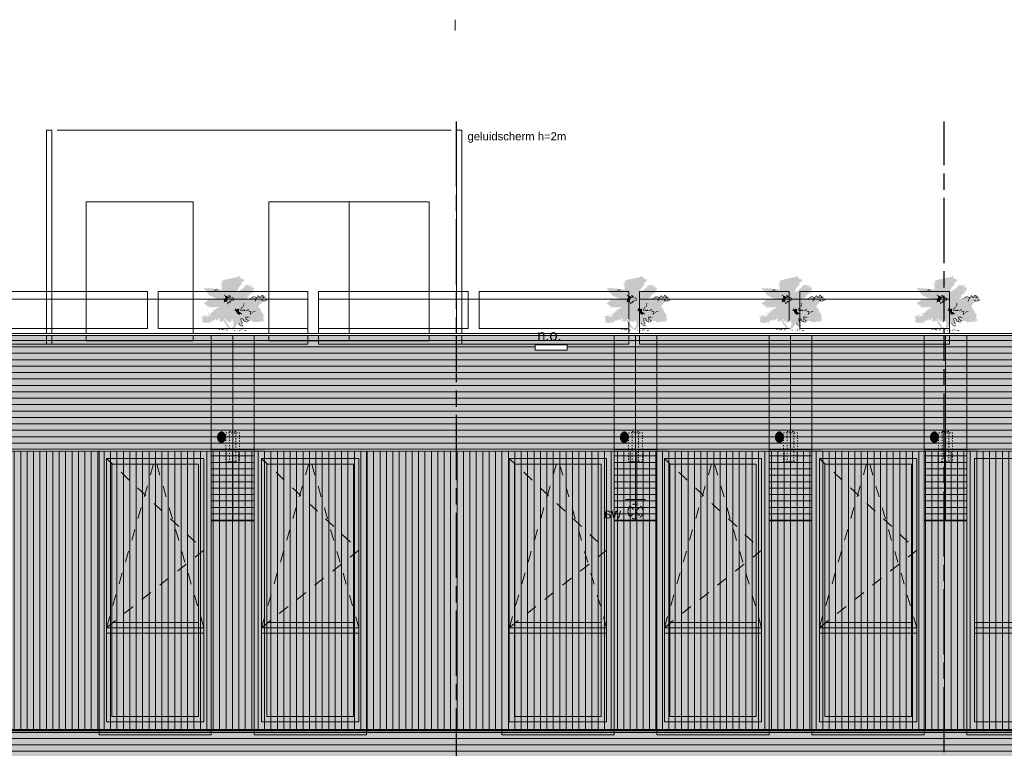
# Model space of a CAD drawing. Header units: millimetres. Extents: x -39200 to 51213, y -35420 to 51000.
# Tile 6 of 178: x 950 to 10158, y -22772 to -15962. Entities that reach past the tile are written whole.
import ezdxf

# ---------------------------------------------------------------- set-up
doc = ezdxf.new("R2010")
doc.units = ezdxf.units.MM
doc.header["$LTSCALE"] = 100
for name, pattern in [('[LS] ISO-08 Long Dashed Short Dashed', [9.144, 6.096, -0.762, 1.524, -0.762]), ('[LS] Type-1', [2.12, 1.06, -1.06]), ('[LS] Type-2', [3.52999, 2.469998, -1.059993]), ('HIDDEN2', [0.25, 0.1, -0.15]), ('Line Type-32', [0.777014, 0.448028, -0.328986])]:
    doc.linetypes.add(name, pattern=pattern)
doc.layers.get('0').update_dxf_attribs({"lineweight": 5})
for name, color, linetype, lineweight in [('- 70.1_installatie_verlichtingspunt', 7, 'Continuous', 5), ('5', 7, 'Continuous', 18), ('Geen', 7, 'Continuous', 9), ('none', 7, 'Continuous', 13), ('None-1', 7, 'Continuous', 9)]:
    doc.layers.add(name, color=color, linetype=linetype, lineweight=lineweight)
doc.styles.add('Arial', font='Arial.ttf')
doc.styles.add('Century Gothic', font='Century-Gothic_9791.ttf')
pattern_1 = [(0, (0, 0), (4e-15, -60), [])]

# ---------------------------------------------------------------- blocks, each defined once
blk = doc.blocks.new('Groep-188')
at = {"layer": 'Geen', "color": 5, "linetype": '[LS] ISO-08 Long Dashed Short Dashed', "lineweight": 25, "true_color": 0x0000ff, "transparency": 33554687}
for p, q in [((5031.9, -16912.3), (5031.9, -29209.7)), ((9596.5, -29209.7), (9596.5, -16912.3))]:
    blk.add_line(p, q, dxfattribs=at)
blk = doc.blocks.new('Groep-189')
at = {"linetype": 'Continuous', "lineweight": 5, "transparency": 33554687}
blk.add_line((1301.2, -16994.9), (4985.6, -16994.9), dxfattribs=at)
at = {"linetype": 'Continuous', "lineweight": 5, "transparency": 33554687, "flags": 128}
for points in [[(1201.2, -16994.9), (1251.2, -16994.9), (1251.2, -18994.9), (1201.2, -18994.9)], [(5035.6, -16994.9), (5085.6, -16994.9), (5085.6, -18994.9), (5035.6, -18994.9)]]:
    blk.add_lwpolyline(points, close=True, dxfattribs=at)
at = {"color": 255, "linetype": 'Continuous', "lineweight": 9, "transparency": 33554687}
blk.add_wipeout([(5138.1, -17114.9), (7150, -17114.9), (7150, -16994.3), (5138.1, -16994.3)], dxfattribs=at).dxf.layer = 'Geen'
at = {"layer": 'Geen', "color": 7, "transparency": 33554687, "insert": (5138.1, -17014), "char_height": 75.516, "width": 2011.97, "attachment_point": 1, "line_spacing_factor": 0.962448, "style": 'Arial'}
blk.add_mtext('geluidscherm h=2m', dxfattribs=at)
blk = doc.blocks.new('Groep-190')
at = {"color": 251, "lineweight": 5, "true_color": 0x555555, "transparency": 33554687, "flags": 128}
for points in [[(3280, -17664.9), (4030, -17664.9), (4030, -18964.9), (3280, -18964.9)], [(4030, -17664.9), (4780, -17664.9), (4780, -18964.9), (4030, -18964.9)]]:
    blk.add_lwpolyline(points, close=True, dxfattribs=at)
blk = doc.blocks.new('Groep-191')
at = {"color": 251, "lineweight": 5, "true_color": 0x555555, "transparency": 33554687, "flags": 128}
blk.add_lwpolyline([(1571.5, -17664.9), (2571.5, -17664.9), (2571.5, -18964.9), (1571.5, -18964.9)], close=True, dxfattribs=at)
at = {"layer": 'none', "color": 7, "transparency": 33554687}
blk.add_blockref('Groep-190', (0, 0), dxfattribs=at)
blk = doc.blocks.new('pv systeem aanz')
at = {"layer": '5', "color": 8, "lineweight": 5, "true_color": 0x777777, "transparency": 33554687, "flags": 128}
for points in [[(-1444.7, 473.6), (-45, 473.6), (-45, 126), (-1444.7, 126)], [(55, 473.6), (1454.7, 473.6), (1454.7, 126), (55, 126)]]:
    blk.add_lwpolyline(points, close=True, dxfattribs=at)
at = {"layer": '5', "color": 252, "lineweight": 5, "true_color": 0x888888, "transparency": 33554687, "flags": 128}
blk.add_lwpolyline([(-1444.7, 400.3), (1454.7, 400.3), (1454.7, -19.2), (-1444.7, -19.2)], close=True, dxfattribs=at)
blk = doc.blocks.new('Groep-192')
at = {"layer": '5', "color": 7, "transparency": 33554687}
for p in [(2191.3, -18975.7), (5190.7, -18975.7), (8190.1, -18975.7)]:
    blk.add_blockref('pv systeem aanz', p, dxfattribs=at)
blk = doc.blocks.new('Groep-195')
at = {"layer": 'Geen', "color": 5, "linetype": '[LS] Type-2', "lineweight": 5, "true_color": 0x0000ff, "transparency": 33554687}
blk.add_line((-12570, -18894.9), (13130, -18894.9), dxfattribs=at)
blk = doc.blocks.new('raam aanz 1')
at = {"layer": '5', "linetype": 'Continuous', "lineweight": 0, "true_color": 0x403d35, "transparency": 33554585}
for points in [[(525, 1380), (-525, 1380), (-525, 1160), (455, 1160), (455, 1230), (525, 1230)], [(-305, -1150), (-305, 1160), (-525, 1160), (-525, -1220), (-385, -1220), (-385, -1150)], [(-305, -345), (405, -345), (405, -333.3), (455, -333.3), (455, -320), (-305, -320)]]:
    blk.add_hatch(color=250, dxfattribs=at).paths.add_polyline_path(points)
at = {"layer": '5', "linetype": 'Continuous', "lineweight": 0, "true_color": 0x7f7b66, "transparency": 33554687}
blk.add_hatch(color=8, dxfattribs=at).paths.add_polyline_path([(-525, -1220), (525, -1220), (525, -1270), (-525, -1270)])
at = {"layer": 'Geen', "linetype": 'Continuous', "lineweight": 0, "true_color": 0x4c4a3d, "transparency": 33554687}
blk.add_hatch(color=59, dxfattribs=at).paths.add_polyline_path([(-525, 1380), (525, 1380), (525, -1220), (-525, -1220)])
at = {"layer": 'Geen', "linetype": 'Continuous', "lineweight": 0, "true_color": 0x9faa9f, "transparency": 33554687}
blk.add_hatch(color=253, dxfattribs=at).paths.add_polyline_path([(-405, 1260), (405, 1260), (405, -1100), (-405, -1100)])
at = {"layer": 'Geen', "linetype": 'Continuous', "lineweight": 0, "true_color": 0x726e5b, "transparency": 33554687}
for points in [[(455, -320), (-455, -320), (-455, -270), (455, -270)], [(405, -270), (-405, -270), (-405, -220), (405, -220)]]:
    blk.add_hatch(color=251, dxfattribs=at).paths.add_polyline_path(points)
at = {"color": 59, "linetype": '[LS] Type-1', "lineweight": 5, "true_color": 0x4c4a3d, "transparency": 33554687, "flags": 128}
for points in [[(-455, -270), (0, 1310), (455, -270)], [(455, -270), (-455, 455), (455, 1310)]]:
    blk.add_lwpolyline(points, dxfattribs=at)
at = {"layer": '5', "color": 250, "lineweight": 5, "true_color": 0x191917, "transparency": 33554687, "flags": 128}
blk.add_lwpolyline([(-525, -1220), (525, -1220), (525, -1270), (-525, -1270)], close=True, dxfattribs=at)
at = {"layer": 'Geen', "color": 7, "linetype": 'Continuous', "lineweight": 9, "transparency": 33554687, "flags": 128}
for points in [[(-525, 1380), (525, 1380), (525, -1220), (-525, -1220)], [(455, -320), (-455, -320), (-455, -270), (455, -270)], [(405, -270), (-405, -270), (-405, -220), (405, -220)]]:
    blk.add_lwpolyline(points, close=True, dxfattribs=at)
at = {"layer": 'Geen', "color": 250, "linetype": 'Continuous', "lineweight": 9, "true_color": 0x191917, "transparency": 33554687, "flags": 128}
blk.add_lwpolyline([(-455, 1310), (455, 1310), (455, -1150), (-455, -1150)], close=True, dxfattribs=at)
at = {"layer": 'Geen', "color": 59, "linetype": 'Continuous', "lineweight": 9, "true_color": 0x56483a, "transparency": 33554687, "flags": 128}
blk.add_lwpolyline([(-405, 1260), (405, 1260), (405, -1100), (-405, -1100)], close=True, dxfattribs=at)
blk = doc.blocks.new('Groep-197')
at = {"layer": 'Geen', "linetype": 'Continuous', "lineweight": 0, "true_color": 0x726e5b, "transparency": 33554687}
for points in [[(9878.9, -21594.9), (11540.2, -21594.9), (11540.2, -21644.9), (9878.9, -21644.9)], [(9878.9, -21644.9), (11560.2, -21644.9), (11560.2, -21694.9), (9878.9, -21694.9)]]:
    blk.add_hatch(color=251, dxfattribs=at).paths.add_polyline_path(points)
at = {"layer": 'Geen', "color": 7, "linetype": 'Continuous', "lineweight": 9, "transparency": 33554687, "flags": 128}
for points in [[(9878.9, -21594.9), (11540.2, -21594.9), (11540.2, -21644.9), (9878.9, -21644.9)], [(9878.9, -21644.9), (11560.2, -21644.9), (11560.2, -21694.9), (9878.9, -21694.9)]]:
    blk.add_lwpolyline(points, close=True, dxfattribs=at)
blk = doc.blocks.new('Groep-198')
at = {"linetype": 'Continuous', "lineweight": 0, "true_color": 0x403d35, "transparency": 33554585}
blk.add_hatch(color=250, dxfattribs=at).paths.add_polyline_path([(10028.9, -22524.9), (10028.9, -21694.9), (9969.4, -21694.9), (9969.4, -21644.9), (10028.9, -21644.9), (10028.9, -19994.9), (9808.9, -19994.9), (9808.9, -22594.9), (9948.9, -22594.9), (9948.9, -22524.9)])
at = {"layer": '5', "linetype": 'Continuous', "lineweight": 0, "true_color": 0x403d35, "transparency": 33554585}
for points in [[(11540.2, -19994.9), (10028.9, -19994.9), (10028.9, -20214.9), (11540.2, -20214.9), (11540.2, -20144.9), (11540.2, -20144.9)], [(11540.2, -21694.9), (10028.9, -21694.9), (10028.9, -21719.9), (11540.2, -21719.9), (11540.2, -21712), (11540.2, -21712)]]:
    blk.add_hatch(color=250, dxfattribs=at).paths.add_polyline_path(points)
at = {"layer": '5', "linetype": 'Continuous', "lineweight": 0, "true_color": 0x7f7b66, "transparency": 33554687}
blk.add_hatch(color=8, dxfattribs=at).paths.add_polyline_path([(11560.2, -22594.9), (9808.9, -22594.9), (9808.9, -22644.9), (11560.2, -22644.9)])
at = {"layer": 'Geen', "linetype": 'Continuous', "lineweight": 0, "true_color": 0x4c4a3d, "transparency": 33554687}
blk.add_hatch(color=59, dxfattribs=at).paths.add_polyline_path([(9808.9, -19994.9), (11540.2, -19994.9), (11540.2, -22594.9), (9808.9, -22594.9)])
at = {"layer": 'Geen', "linetype": 'Continuous', "lineweight": 5, "transparency": 33554687}
h = blk.add_hatch(color=256, dxfattribs=at)
h.set_gradient(color1=(158, 170, 158))
h.paths.add_polyline_path([(9878.9, -20064.9), (11515.2, -20064.9), (11515.2, -22524.9), (9878.9, -22524.9)])
at = {"layer": '5', "color": 59, "lineweight": 5, "true_color": 0x4c4a3d, "transparency": 33554687, "flags": 128}
blk.add_lwpolyline([(11560.2, -22594.9), (9808.9, -22594.9), (9808.9, -22644.9), (11560.2, -22644.9)], close=True, dxfattribs=at)
at = {"layer": 'Geen', "color": 7, "linetype": 'Continuous', "lineweight": 9, "transparency": 33554687, "flags": 128}
blk.add_lwpolyline([(9808.9, -19994.9), (11540.2, -19994.9), (11540.2, -22594.9), (9808.9, -22594.9)], close=True, dxfattribs=at)
at = {"layer": 'Geen', "color": 59, "linetype": 'Continuous', "lineweight": 9, "true_color": 0x56483a, "transparency": 33554687, "flags": 128}
blk.add_lwpolyline([(9878.9, -20064.9), (11515.2, -20064.9), (11515.2, -22524.9), (9878.9, -22524.9)], close=True, dxfattribs=at)
at = {"layer": '5', "color": 7, "transparency": 33554687}
blk.add_blockref('Groep-197', (0, 0), dxfattribs=at)
blk = doc.blocks.new('Groep-67')
at = {"layer": 'Geen', "linetype": 'Continuous', "lineweight": 0, "transparency": 33554687}
for points in [[(-33, 1902), (-43, 1926), (-53, 1926), (0, 2011), (-22, 2032), (-64, 2032), (-96, 2014), (-144, 2042), (-43, 2074), (-43, 2095), (-85, 2116), (-91, 2141), (-96, 2182), (-136, 2180), (-233, 2201), (-233, 2190), (-276, 2201), (-276, 2222), (-249, 2240), (-254, 2276), (-297, 2265), (-297, 2286), (-360, 2307), (-360, 2187), (-350, 2139), (-413, 2138), (-444, 2106), (-466, 2138), (-455, 2159), (-487, 2159), (-557, 2141), (-529, 2116), (-519, 2060), (-472, 2052), (-424, 2053), (-424, 2018), (-382, 1968), (-406, 1968), (-450, 1947), (-424, 1905), (-367, 1902), (-360, 1847), (-318, 1841), (-318, 1820), (-269, 1840), (-294, 1786), (-221, 1693), (-254, 1672), (-254, 1636), (-219, 1630), (-189, 1601), (-191, 1566), (-174, 1555), (-191, 1545), (-227, 1545), (-264, 1609), (-297, 1603), (-297, 1566), (-316, 1533), (-351, 1550), (-360, 1578), (-381, 1615), (-345, 1608), (-403, 1672), (-403, 1727), (-424, 1757), (-477, 1757), (-487, 1688), (-498, 1693), (-529, 1672), (-562, 1676), (-572, 1714), (-543, 1736), (-570, 1766), (-582, 1788), (-516, 1819), (-536, 1868), (-585, 1911), (-635, 1905), (-635, 1926), (-711, 1915), (-740, 1851), (-762, 1889), (-762, 1926), (-835, 1926), (-850, 1895), (-857, 1854), (-841, 1789), (-826, 1748), (-808, 1720), (-856, 1747), (-882, 1798), (-908, 1832), (-939, 1800), (-967, 1766), (-953, 1729), (-957, 1682), (-920, 1668), (-932, 1630), (-845, 1538), (-826, 1577), (-805, 1524), (-762, 1513), (-723, 1491), (-682, 1499), (-679, 1471), (-709, 1444), (-720, 1460), (-720, 1422), (-678, 1376), (-635, 1397), (-635, 1357), (-657, 1333), (-693, 1354), (-711, 1354), (-720, 1255), (-741, 1291), (-738, 1225), (-722, 1198), (-676, 1206), (-692, 1331), (-667, 1323), (-657, 1312), (-614, 1312), (-605, 1372), (-559, 1391), (-580, 1413), (-688, 1418), (-679, 1454), (-615, 1486), (-646, 1503), (-680, 1503), (-680, 1539), (-756, 1531), (-789, 1551), (-811, 1579), (-770, 1593), (-783, 1611), (-845, 1608), (-854, 1586), (-881, 1608), (-914, 1639), (-900, 1652), (-889, 1679), (-921, 1690), (-939, 1737), (-910, 1757), (-916, 1783), (-880, 1742), (-896, 1712), (-855, 1725), (-849, 1725), (-806, 1697), (-770, 1693), (-791, 1732), (-818, 1782), (-815, 1797), (-826, 1845), (-826, 1884), (-784, 1884), (-766, 1843), (-693, 1837), (-709, 1883), (-678, 1905), (-619, 1877), (-573, 1879), (-551, 1862), (-572, 1820), (-662, 1807), (-635, 1749), (-607, 1773), (-582, 1746), (-614, 1703), (-572, 1693), (-579, 1649), (-502, 1644), (-496, 1673), (-456, 1672), (-458, 1715), (-434, 1704), (-416, 1660), (-417, 1650), (-491, 1614), (-422, 1601), (-395, 1630), (-422, 1578), (-399, 1561), (-378, 1499), (-339, 1524), (-338, 1503), (-290, 1531), (-286, 1566), (-260, 1540), (-213, 1514), (-170, 1534), (-113, 1591), (-148, 1579), (-180, 1619), (-150, 1650), (-240, 1661), (-213, 1680), (-176, 1704), (-227, 1735), (-260, 1779), (-233, 1841), (-277, 1878), (-318, 1841), (-339, 1884), (-314, 1896), (-371, 1926), (-359, 1934), (-425, 1936), (-392, 1947), (-246, 1975), (-331, 1989), (-392, 2005), (-407, 2080), (-440, 2080), (-474, 2074), (-495, 2118), (-445, 2095), (-408, 2110), (-361, 2083), (-372, 2119), (-330, 2116), (-309, 2136), (-339, 2195), (-321, 2273), (-297, 2243), (-276, 2243), (-286, 2211), (-275, 2169), (-298, 2103), (-222, 2124), (-246, 2173), (-212, 2180), (-149, 2118), (-149, 2159), (-117, 2148), (-127, 2095), (-96, 2085), (-120, 2074), (-227, 2056), (-170, 2053), (-168, 1977), (-133, 2001), (-75, 1991), (-43, 2011), (-32, 2000), (-95, 1935), (-82, 1894)], [(550, 1672), (509, 1671), (489, 1705), (449, 1696), (402, 1714), (402, 1693), (381, 1693), (381, 1712), (359, 1707), (338, 1608), (297, 1615), (327, 1666), (338, 1705), (381, 1740), (351, 1757), (392, 1779), (321, 1794), (317, 1841), (307, 1841), (359, 1862), (370, 1894), (359, 1905), (322, 1899), (309, 1929), (359, 1947), (430, 1929), (450, 1947), (402, 1989), (393, 2037), (412, 2032), (412, 2053), (402, 2053), (402, 2074), (358, 2086), (359, 2106), (296, 2065), (296, 2034), (275, 1989), (258, 2000), (275, 2021), (250, 2077), (233, 2095), (233, 2148), (190, 2116), (160, 2116), (131, 2159), (112, 2165), (123, 2141), (92, 2093), (127, 2074), (105, 2053), (84, 2053), (127, 2011), (107, 1952), (84, 1947), (84, 1906), (148, 1905), (153, 1770), (63, 1778), (63, 1799), (26, 1790), (21, 1767), (0, 1778), (0, 1799), (-21, 1812), (-22, 1841), (-43, 1852), (-43, 1884), (-26, 1884), (-22, 1866), (0, 1862), (0, 1831), (22, 1815), (42, 1862), (79, 1806), (127, 1799), (127, 1857), (96, 1856), (55, 1936), (63, 1955), (78, 1956), (105, 2000), (76, 2023), (56, 2059), (63, 2110), (105, 2138), (84, 2201), (136, 2184), (156, 2160), (173, 2141), (202, 2158), (204, 2182), (252, 2169), (254, 2116), (275, 2095), (307, 2099), (317, 2140), (391, 2138), (384, 2099), (418, 2095), (423, 2063), (448, 2061), (423, 2011), (475, 1935), (465, 1894), (421, 1910), (349, 1926), (381, 1905), (381, 1873), (334, 1832), (349, 1803), (402, 1799), (423, 1778), (402, 1757), (409, 1723), (460, 1725), (508, 1704)], [(1148, 1156), (1148, 1178), (1018, 1261), (1016, 1306), (995, 1270), (984, 1289), (935, 1285), (931, 1312), (910, 1312), (910, 1291), (892, 1330), (868, 1333), (804, 1292), (725, 1361), (709, 1348), (682, 1303), (622, 1333), (635, 1361), (656, 1397), (691, 1376), (719, 1376), (735, 1438), (751, 1439), (762, 1418), (817, 1418), (848, 1428), (830, 1476), (843, 1498), (870, 1503), (898, 1460), (921, 1460), (964, 1481), (973, 1622), (1058, 1630), (1082, 1656), (1083, 1717), (1128, 1736), (1185, 1778), (1164, 1799), (1045, 1767), (1037, 1778), (1016, 1778), (943, 1800), (910, 1778), (910, 1735), (892, 1717), (889, 1757), (868, 1799), (726, 1759), (739, 1738), (863, 1778), (868, 1693), (889, 1693), (904, 1672), (928, 1682), (931, 1778), (960, 1771), (973, 1757), (1007, 1757), (1016, 1725), (1037, 1735), (1058, 1757), (1112, 1757), (1081, 1730), (1058, 1714), (1058, 1672), (1037, 1651), (1003, 1645), (928, 1634), (931, 1614), (952, 1608), (952, 1566), (931, 1545), (942, 1508), (931, 1481), (910, 1481), (901, 1499), (852, 1522), (822, 1503), (820, 1446), (801, 1439), (743, 1464), (684, 1460), (698, 1397), (645, 1418), (635, 1418), (635, 1397), (614, 1376), (555, 1398), (519, 1377), (486, 1312), (483, 1272), (536, 1270), (539, 1250), (550, 1270), (571, 1270), (544, 1291), (571, 1323), (635, 1312), (624, 1295), (667, 1291), (697, 1260), (698, 1291), (719, 1333), (730, 1323), (810, 1272), (869, 1307), (889, 1291), (899, 1285), (931, 1270), (995, 1253), (1016, 1206)], [(751, 1671), (690, 1693), (672, 1676), (677, 1714), (656, 1735), (638, 1728), (635, 1702), (624, 1682), (642, 1648), (582, 1651), (600, 1672), (609, 1696), (624, 1693), (614, 1735), (635, 1757), (698, 1735), (695, 1704), (762, 1693)], [(-1440, 1418), (-1440, 1312), (-1524, 1291), (-1524, 1270), (-1429, 1238), (-1419, 1218), (-1310, 1215), (-1285, 1267), (-1270, 1270), (-1270, 1238), (-1249, 1249), (-1270, 1291), (-1302, 1280), (-1345, 1252), (-1387, 1249), (-1466, 1278), (-1493, 1291), (-1376, 1294), (-1419, 1312), (-1419, 1418)], [(-1016, 1312), (-986, 1222), (-1025, 1227), (-1044, 1293), (-1071, 1311), (-1080, 1362), (-1091, 1397), (-1133, 1397), (-1154, 1439), (-1175, 1430), (-1166, 1405), (-1199, 1366), (-1283, 1397), (-1270, 1428), (-1292, 1454), (-1329, 1459), (-1343, 1417), (-1313, 1418), (-1313, 1380), (-1350, 1366), (-1404, 1376), (-1408, 1434), (-1369, 1407), (-1365, 1463), (-1294, 1500), (-1263, 1460), (-1239, 1407), (-1211, 1397), (-1186, 1439), (-1148, 1473), (-1165, 1486), (-1110, 1459), (-1122, 1428), (-1085, 1414), (-1045, 1385), (-1048, 1344), (-1038, 1291), (-1027, 1297)], [(-1016, 1354), (-1030, 1392), (-1020, 1414), (-971, 1327)], [(-762, 1333), (-789, 1327), (-868, 1376), (-888, 1376), (-901, 1398), (-953, 1397), (-968, 1414), (-1016, 1418), (-1004, 1446), (-950, 1427), (-932, 1418), (-910, 1426), (-895, 1412), (-889, 1426), (-868, 1418), (-868, 1397)], [(317, 1503), (296, 1503), (275, 1460), (239, 1460), (169, 1428), (139, 1418), (152, 1474), (98, 1481), (53, 1460), (33, 1412), (100, 1410), (107, 1454), (127, 1450), (127, 1407), (67, 1397), (52, 1376), (42, 1376), (42, 1358), (-43, 1397), (-106, 1333), (-103, 1272), (-39, 1234), (16, 1240), (42, 1270), (42, 1296), (10, 1291), (18, 1280), (0, 1249), (-34, 1249), (-49, 1270), (-85, 1291), (-85, 1319), (-17, 1365), (34, 1344), (85, 1361), (112, 1385), (164, 1338), (189, 1268), (187, 1222), (180, 1174), (169, 1143), (148, 1164), (137, 1164), (116, 1217), (67, 1257), (31, 1224), (48, 1196), (50, 1162), (92, 1188), (69, 1206), (95, 1206), (99, 1166), (75, 1155), (127, 1143), (177, 1086), (211, 1206), (286, 1206), (338, 1158), (338, 1196), (320, 1223), (327, 1260), (359, 1319), (389, 1323), (383, 1349), (336, 1319), (296, 1312), (296, 1354), (254, 1376), (281, 1397), (296, 1469), (317, 1460), (338, 1481)], [(-1038, 783), (-1094, 820), (-1131, 883), (-1159, 899), (-1217, 910), (-1241, 887), (-1197, 857), (-1207, 821), (-1196, 815), (-1221, 790), (-1191, 764), (-1152, 704), (-1203, 698), (-1214, 727), (-1248, 718), (-1260, 677), (-1237, 626), (-1270, 635), (-1287, 676), (-1347, 692), (-1369, 623), (-1355, 577), (-1334, 585), (-1363, 544), (-1376, 550), (-1376, 500), (-1353, 499), (-1323, 487), (-1305, 476), (-1313, 465), (-1395, 465), (-1393, 432), (-1419, 423), (-1260, 317), (-1270, 402), (-1262, 398), (-1253, 386), (-1188, 392), (-1175, 370), (-1143, 360), (-1133, 329), (-1101, 338), (-1021, 338), (-946, 317), (-910, 381), (-843, 374), (-798, 411), (-762, 465), (-762, 487), (-784, 465), (-810, 465), (-836, 412), (-877, 399), (-927, 384), (-960, 352), (-1040, 349), (-1112, 382), (-1122, 360), (-1169, 381), (-1168, 409), (-1193, 423), (-1228, 402), (-1239, 422), (-1296, 430), (-1302, 388), (-1356, 413), (-1363, 442), (-1276, 444), (-1291, 487), (-1329, 519), (-1344, 538), (-1306, 555), (-1300, 606), (-1346, 607), (-1334, 650), (-1298, 635), (-1249, 592), (-1188, 608), (-1228, 677), (-1235, 698), (-1191, 670), (-1107, 690), (-1137, 728), (-1165, 783), (-1175, 846), (-1186, 873), (-1161, 875), (-1134, 833), (-1094, 789)], [(-1270, 1206), (-1305, 1206), (-1281, 1174), (-1276, 1124), (-1234, 1163), (-1207, 1122), (-1216, 1096), (-1155, 1093), (-1143, 1128), (-1101, 1122), (-1101, 1093), (-1154, 1069), (-1174, 1049), (-1147, 1024), (-1111, 978), (-1062, 992), (-1031, 995), (-1016, 967), (-943, 973), (-884, 986), (-899, 1005), (-868, 1037), (-862, 1025), (-839, 1010), (-775, 1026), (-794, 1069), (-762, 1069), (-762, 1026), (-794, 995), (-775, 948), (-720, 952), (-688, 1004), (-660, 1016), (-641, 1023), (-628, 1003), (-614, 1016), (-586, 996), (-538, 1019), (-551, 1037), (-587, 1016), (-627, 1047), (-657, 1037), (-716, 1034), (-733, 990), (-762, 973), (-753, 1006), (-731, 1061), (-773, 1111), (-825, 1083), (-815, 1027), (-861, 1058), (-844, 1110), (-948, 1127), (-915, 1037), (-923, 995), (-953, 995), (-1019, 1041), (-1069, 1016), (-1121, 1026), (-1072, 1080), (-1085, 1111), (-1063, 1154), (-1159, 1154), (-1186, 1143), (-1192, 1193), (-1244, 1180)], [(-551, 1100), (-527, 1100), (-519, 1058), (-529, 1058), (-529, 1029), (-500, 987), (-476, 984), (-466, 973), (-445, 931), (-424, 931), (-407, 857), (-422, 818), (-466, 846), (-466, 875), (-498, 868), (-498, 845), (-514, 830), (-529, 868), (-572, 868), (-572, 840), (-650, 829), (-678, 854), (-663, 897), (-734, 894), (-731, 857), (-720, 840), (-752, 816), (-805, 804), (-840, 804), (-815, 709), (-856, 719), (-856, 701), (-805, 656), (-775, 656), (-805, 772), (-758, 790), (-709, 775), (-720, 793), (-741, 804), (-707, 852), (-715, 882), (-678, 878), (-695, 854), (-664, 803), (-607, 810), (-604, 836), (-561, 815), (-521, 804), (-486, 820), (-440, 806), (-403, 804), (-381, 822), (-362, 854), (-392, 878), (-379, 901), (-403, 924), (-417, 970), (-462, 984), (-487, 1000), (-508, 1084), (-508, 1143), (-529, 1143)], [(-340, 862), (-318, 846), (-318, 793), (-339, 762), (-394, 754), (-367, 719), (-424, 719), (-438, 657), (-365, 684), (-340, 644), (-297, 668), (-297, 635), (-254, 698), (-201, 709), (-220, 719), (-183, 784), (-191, 804), (-153, 829), (-130, 808), (-118, 845), (-154, 868), (-155, 926), (-170, 931), (-204, 878), (-233, 889), (-288, 910)], [(1083, 1041), (1111, 1086), (1058, 1079), (1016, 1032), (1006, 978), (973, 973), (973, 995), (889, 1066), (868, 1037), (868, 995), (766, 1000), (740, 995), (718, 1056), (677, 1058), (645, 1047), (635, 1010), (529, 984), (518, 962), (436, 982), (444, 936), (522, 902), (550, 931), (574, 886), (635, 910), (645, 910), (656, 889), (666, 868), (677, 832), (730, 836), (730, 804), (825, 815), (825, 825), (751, 836), (734, 854), (709, 857), (698, 889), (680, 896), (656, 931), (624, 920), (614, 910), (566, 952), (560, 972), (635, 973), (646, 996), (656, 1037), (698, 1016), (722, 964), (774, 944), (762, 963), (822, 973), (900, 962), (912, 1006), (963, 963), (968, 948), (1028, 952), (1044, 978), (1016, 995), (1068, 1058)], [(-868, 762), (-898, 728), (-927, 759), (-988, 778), (-1016, 762), (-1016, 797), (-995, 804), (-988, 786), (-914, 793), (-907, 771)], [(-762, 508), (-762, 529), (-692, 571), (-662, 556), (-635, 571), (-595, 561), (-572, 529), (-582, 511), (-604, 508), (-583, 462), (-646, 420), (-678, 423), (-678, 402), (-688, 375), (-677, 329), (-695, 317), (-699, 360), (-732, 414), (-699, 423), (-678, 444), (-657, 444), (-624, 455), (-635, 519), (-599, 529), (-635, 550), (-657, 529), (-699, 529), (-699, 550)], [(-657, 317), (-657, 338), (-635, 338), (-611, 356), (-625, 370), (-614, 402), (-604, 402), (-593, 381), (-539, 376), (-507, 414), (-529, 426), (-449, 510), (-395, 508), (-374, 460), (-383, 433), (-403, 423), (-380, 406), (-429, 300), (-423, 281), (-424, 254), (-434, 254), (-445, 233), (-466, 233), (-447, 268), (-474, 304), (-445, 322), (-415, 392), (-424, 423), (-406, 440), (-408, 482), (-445, 487), (-466, 449), (-487, 423), (-466, 402), (-535, 354), (-590, 360), (-614, 317)], [(-64, -21), (0, 0), (18, 34), (114, 63), (198, 138), (358, 410), (370, 391), (402, 381), (412, 346), (444, 360), (529, 360), (529, 402), (508, 465), (529, 487), (566, 478), (578, 452), (603, 434), (635, 412), (674, 388), (677, 487), (698, 487), (698, 444), (762, 402), (762, 381), (825, 402), (882, 362), (889, 285), (930, 285), (910, 338), (988, 338), (1016, 296), (1079, 338), (1100, 296), (1122, 307), (1132, 285), (1193, 300), (1206, 338), (1259, 317), (1272, 330), (1249, 381), (1270, 423), (1249, 444), (1272, 478), (1227, 497), (1238, 546), (1300, 562), (1315, 592), (1280, 592), (1254, 566), (1206, 592), (1185, 592), (1185, 605), (1165, 617), (1111, 624), (1088, 646), (1058, 614), (1037, 571), (1005, 592), (995, 656), (995, 719), (952, 719), (952, 677), (918, 686), (882, 720), (874, 732), (856, 780), (830, 792), (816, 764), (836, 751), (808, 720), (857, 698), (856, 664), (878, 688), (882, 650), (912, 656), (963, 666), (973, 677), (995, 550), (1037, 550), (1092, 594), (1134, 564), (1156, 586), (1178, 556), (1217, 539), (1206, 518), (1206, 465), (1227, 455), (1249, 423), (1238, 412), (1216, 356), (1185, 338), (1164, 296), (1102, 356), (1016, 328), (1016, 338), (995, 360), (920, 362), (860, 418), (796, 423), (793, 412), (740, 454), (698, 529), (656, 520), (656, 484), (644, 452), (602, 474), (592, 508), (529, 518), (539, 540), (496, 522), (497, 487), (470, 478), (497, 434), (508, 381), (450, 396), (412, 391), (402, 408), (423, 465), (402, 465), (442, 522), (390, 492), (307, 540), (254, 508), (214, 456), (208, 412), (148, 381), (42, 381), (-11, 508), (-26, 488), (-43, 446), (-74, 364), (-136, 364), (-158, 312), (-191, 317), (-130, 238), (-212, 296), (-212, 360), (-170, 381), (-220, 398), (-244, 317), (-242, 256), (-204, 198), (-114, 52), (-56, 31), (-74, 0)], [(-593, 0), (-648, -20), (-544, -36), (-529, 0)], [(-466, 211), (-484, 183), (-449, 145), (-329, 201), (-318, 233), (-280, 264), (-283, 304), (-336, 259), (-339, 214), (-381, 201), (-391, 187), (-424, 169)], [(-476, 18), (-442, -28), (-414, -4)], [(-428, 54), (-424, 21), (-382, 31)], [(-339, 0), (-390, -24), (-314, -28)], [(-356, 54), (-381, 21), (-338, 21)], [(-270, 0), (-262, -24), (-212, 0)], [(-100, 0), (-176, 0), (-100, -38)], [(132, 20), (211, -30), (242, 4), (144, 12)], [(296, 36), (334, -24), (372, 8)], [(374, 36), (384, 8), (432, -14), (424, 18), (460, 42), (408, 74), (360, 54)], [(546, 36), (494, 21), (508, 0), (560, -6)]]:
    blk.add_hatch(color=255, dxfattribs=at).paths.add_polyline_path(points)
blk = doc.blocks.new('Groep-68')
at = {"color": 255, "linetype": 'Continuous', "lineweight": 35, "transparency": 33554687}
blk.add_wipeout([(-22, 444), (-43, 423), (-30, 368), (-76, 318), (-74, 201), (-52, 128), (-6, 84), (26, 78), (102, 128), (152, 222), (233, 338), (308, 436), (294, 487), (270, 420), (260, 476), (243, 455), (240, 398), (211, 370), (211, 381), (140, 350), (130, 356), (88, 314), (14, 364), (-4, 404), (0, 460)], dxfattribs=at).dxf.layer = 'Geen'
blk = doc.blocks.new('kleine struik')
at = {"layer": 'Geen', "linetype": 'Continuous', "lineweight": 0, "true_color": 0x9faa7d, "transparency": 33554687}
blk.add_hatch(color=73, dxfattribs=at).paths.add_polyline_path([(900, 339), (1100, 296), (1216, 356), (1254, 566), (995, 550), (730, 836), (529, 984), (1006, 978), (900, 962), (1203, 1124), (995, 1253), (622, 1333), (964, 1481), (1185, 1778), (638, 1737), (421, 1724), (432, 1912), (341, 2120), (224, 2155), (-303, 2270), (-505, 2140), (-329, 1862), (-174, 1555), (-673, 1921), (-945, 1768), (-612, 1327), (-1292, 1454), (-1427, 1335), (-1324, 1232), (-1132, 1017), (-1209, 891), (-1356, 632), (-1300, 368), (-965, 336), (-837, 407), (-719, 347), (-657, 322), (-577, 358), (-507, 390), (-511, 434), (-421, 497), (-388, 472), (-408, 402), (-434, 254), (-457, 145), (-338, 204), (-319, 255), (-238, 317), (-130, 168), (12, 310), (339, 499), (416, 361), (508, 381), (515, 513), (647, 413), (697, 511), (762, 397), (856, 396), (900, 341)])
at = {"layer": 'Geen', "color": 7, "transparency": 33554687}
blk.add_blockref('Groep-67', (0, 0), dxfattribs=at)
blk.add_blockref('Groep-68', (0, 0), dxfattribs=at)
blk = doc.blocks.new('Groep-83')
at = {"layer": 'none', "color": 1, "linetype": 'HIDDEN2', "lineweight": 18, "true_color": 0xff0000, "transparency": 33554687, "flags": 128}
for points in [[(-130, 31.8), (0, 31.8), (0, -238.2), (-130, -238.2)], [(-95.3, 46.7), (-35.3, 46.7), (-35.3, -238.2), (-95.3, -238.2)]]:
    blk.add_lwpolyline(points, close=True, dxfattribs=at)
blk = doc.blocks.new('gierzwaluw en huismus')
at = {"color": 7, "transparency": 33554687}
blk.add_blockref('Groep-83', (0, 0), dxfattribs=at)
blk = doc.blocks.new('ornament1')
at = {"layer": 'Geen', "linetype": 'Continuous', "lineweight": 0, "true_color": 0xf8f1e2, "transparency": 33554687}
blk.add_hatch(color=7, dxfattribs=at).paths.add_polyline_path([(-200, 0), (0, 0), (0, -1750), (-200, -1750)])
at = {"layer": 'Geen', "linetype": 'Continuous', "lineweight": 5, "true_color": 0xaaaaaa, "transparency": 33554687}
h = blk.add_hatch(dxfattribs=at)
h.set_pattern_fill('1_100 mw horizontaal geel', color=253, style=0, pattern_type=2)
h.set_pattern_definition(pattern_1)
h.paths.add_polyline_path([(-200, 0), (0, 0), (0, -1750), (-200, -1750)])
at = {"layer": 'Geen', "linetype": 'Continuous', "lineweight": 0, "true_color": 0x555555, "transparency": 33554687}
blk.add_hatch(color=251, dxfattribs=at).paths.add_polyline_path([(-121.4, -929.3), (-119.4, -927.8), (-117.4, -926.5), (-115.4, -925.4), (-113.3, -924.6), (-111.2, -923.9), (-109, -923.4), (-106.8, -923.1), (-104.6, -923), (-102.4, -923.1), (-100.2, -923.4), (-98, -923.9), (-95.9, -924.6), (-93.8, -925.4), (-91.8, -926.5), (-89.8, -927.8), (-87.8, -929.3), (-85.9, -930.9), (-84.1, -932.7), (-82.4, -934.7), (-80.8, -936.7), (-79.4, -939), (-78, -941.3), (-76.7, -943.8), (-75.5, -946.5), (-74.5, -949.2), (-73.6, -952.1), (-72.8, -954.9), (-72.1, -957.8), (-71.7, -960.8), (-71.3, -963.8), (-71.1, -966.9), (-71, -970), (-71.1, -973.1), (-71.3, -976.2), (-71.7, -979.2), (-72.1, -982.2), (-72.8, -985.1), (-73.6, -987.9), (-74.5, -990.8), (-75.5, -993.5), (-76.7, -996.2), (-78, -998.7), (-79.4, -1001), (-80.8, -1003.3), (-82.4, -1005.3), (-84.1, -1007.3), (-85.9, -1009.1), (-87.8, -1010.7), (-89.8, -1012.2), (-91.8, -1013.5), (-93.8, -1014.6), (-95.9, -1015.4), (-98, -1016.1), (-100.2, -1016.6), (-102.4, -1016.9), (-104.6, -1017), (-106.8, -1016.9), (-109, -1016.6), (-111.2, -1016.1), (-113.3, -1015.4), (-115.4, -1014.6), (-117.4, -1013.5), (-119.4, -1012.2), (-121.4, -1010.7), (-123.3, -1009.1), (-125.1, -1007.3), (-126.8, -1005.3), (-128.4, -1003.3), (-129.9, -1001), (-131.2, -998.7), (-132.5, -996.2), (-133.7, -993.5), (-134.7, -990.8), (-135.7, -987.9), (-136.4, -985.1), (-137.1, -982.2), (-137.6, -979.2), (-137.9, -976.2), (-138.1, -973.1), (-138.2, -970), (-138.1, -966.9), (-137.9, -963.8), (-137.6, -960.8), (-137.1, -957.8), (-136.4, -954.9), (-135.7, -952.1), (-134.7, -949.2), (-133.7, -946.5), (-132.5, -943.8), (-131.2, -941.3), (-129.9, -939), (-128.4, -936.7), (-126.8, -934.7), (-125.1, -932.7), (-123.3, -930.9)])
at = {"layer": '5', "color": 250, "linetype": 'Continuous', "true_color": 0x403d35, "transparency": 33554585}
for points in [[(300, -312.3), (200, 0), (300, -1750), (200, -1750)], [(-200, -1750), (300, -1750), (-75, -1900), (300, -1900)]]:
    blk.add_solid(points, dxfattribs=at)
at = {"layer": 'Geen', "color": 7, "linetype": 'Continuous', "lineweight": 9, "transparency": 33554687, "flags": 128}
blk.add_lwpolyline([(-200, 0), (0, 0), (0, -1750), (-200, -1750)], close=True, dxfattribs=at)
at = {"layer": 'Geen', "color": 255, "linetype": 'Continuous', "lineweight": 35, "transparency": 33554687}
blk.add_open_spline([(-121.4, -929.3), (-113.6, -923), (-95.6, -923), (-80, -935.6), (-71, -957.4), (-71, -982.6), (-80, -1004.4), (-95.6, -1017), (-113.6, -1017), (-129.2, -1004.4), (-138.2, -982.6), (-138.2, -957.4), (-129.2, -935.6), (-121.4, -929.3)], degree=2, dxfattribs=at)
at = {"layer": 'none', "color": 7, "transparency": 33554687}
blk.add_blockref('gierzwaluw en huismus', (64.6, -961.3), dxfattribs=at)
at = {"layer": 'Geen', "color": 7, "transparency": 33554687, "xscale": -0.2186522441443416, "yscale": 0.2186522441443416, "zscale": 0.2186522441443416}
blk.add_blockref('kleine struik', (-9.1, 33.5), dxfattribs=at)
at = {"linetype": 'Continuous', "lineweight": 0, "true_color": 0x888888, "transparency": 33554483}
blk.add_hatch(color=252, dxfattribs=at).paths.add_polyline_path([(0, 0), (200, 0), (200, -1750), (0, -1750)])
at = {"layer": 'Geen', "linetype": 'Continuous', "lineweight": 0, "true_color": 0xf8f1e2, "transparency": 33554687}
blk.add_hatch(color=7, dxfattribs=at).paths.add_polyline_path([(0, 0), (200, 0), (200, -1750), (0, -1750)])
at = {"layer": 'Geen', "linetype": 'Continuous', "lineweight": 5, "true_color": 0xaaaaaa, "transparency": 33554687}
h = blk.add_hatch(dxfattribs=at)
h.set_pattern_fill('1_100 mw horizontaal geel', color=253, style=0, pattern_type=2)
h.set_pattern_definition(pattern_1)
h.paths.add_polyline_path([(0, 0), (200, 0), (200, -1750), (0, -1750)])
at = {"linetype": 'Continuous', "lineweight": 5, "transparency": 33554687, "flags": 128}
blk.add_lwpolyline([(0, 0), (200, 0), (200, -1750), (0, -1750)], close=True, dxfattribs=at)
at = {"layer": 'Geen', "color": 7, "linetype": 'Continuous', "lineweight": 9, "transparency": 33554687, "flags": 128}
blk.add_lwpolyline([(0, 0), (200, 0), (200, -1750), (0, -1750)], close=True, dxfattribs=at)
blk = doc.blocks.new('Groep-218')
at = {"linetype": 'Continuous', "lineweight": 0, "true_color": 0x807855, "transparency": 33554687}
blk.add_hatch(color=57, dxfattribs=at).paths.add_polyline_path([(-9163.3, -22594.9), (11540.2, -22594.9), (11540.2, -22624.9), (-9163.3, -22624.9)])
at = {"layer": '5', "linetype": 'Continuous', "lineweight": 0, "true_color": 0x403d35, "transparency": 33554585}
blk.add_hatch(color=250, dxfattribs=at).paths.add_polyline_path([(-3575.8, -19994.9), (5458.9, -19994.9), (5458.9, -20094.9), (-3575.8, -20094.9), (-3575.8, -20063.1), (-3575.8, -20063.1)])
at = {"layer": 'Geen', "linetype": 'Continuous', "lineweight": 0, "true_color": 0x807855, "transparency": 33554687}
blk.add_hatch(color=57, dxfattribs=at).paths.add_polyline_path([(-9163.3, -19994.9), (11540.2, -19994.9), (11540.2, -22604.9), (-9163.3, -22604.9)])
at = {"layer": 'Geen', "linetype": 'Continuous', "lineweight": 5, "true_color": 0xaaaaaa, "transparency": 33554687}
h = blk.add_hatch(dxfattribs=at)
h.set_pattern_fill('1_100 mw VERT kleur 2', color=253, style=0, pattern_type=2)
h.set_pattern_definition([(90, (0, 0), (-60, -9e-14), [])])
h.paths.add_polyline_path([(-9163.3, -19994.9), (11540.2, -19994.9), (11540.2, -22604.9), (-9163.3, -22604.9)])
at = {"layer": 'Geen', "linetype": 'Continuous', "lineweight": 0, "true_color": 0xf8f1e2, "transparency": 33554687}
blk.add_hatch(color=7, dxfattribs=at).paths.add_polyline_path([(-9163.3, -22594.9), (11540.2, -22594.9), (11540.2, -23674.9), (-9163.3, -23674.9)])
at = {"layer": 'Geen', "linetype": 'Continuous', "lineweight": 5, "true_color": 0xaaaaaa, "transparency": 33554687}
h = blk.add_hatch(dxfattribs=at)
h.set_pattern_fill('1_100 mw horizontaal geel', color=253, style=0, pattern_type=2)
h.set_pattern_definition(pattern_1)
h.paths.add_polyline_path([(-9163.3, -22594.9), (11540.2, -22594.9), (11540.2, -23674.9), (-9163.3, -23674.9)])
at = {"color": 251, "linetype": 'Continuous', "lineweight": 5, "true_color": 0x555555, "transparency": 33554687, "flags": 128}
blk.add_lwpolyline([(-9163.3, -22594.9), (11540.2, -22594.9), (11540.2, -22624.9), (-9163.3, -22624.9)], close=True, dxfattribs=at)
at = {"layer": 'Geen', "color": 7, "linetype": 'Continuous', "lineweight": 9, "transparency": 33554687, "flags": 128}
for points in [[(-9163.3, -19994.9), (11540.2, -19994.9), (11540.2, -22604.9), (-9163.3, -22604.9)], [(-9163.3, -22594.9), (11540.2, -22594.9), (11540.2, -23674.9), (-9163.3, -23674.9)]]:
    blk.add_lwpolyline(points, close=True, dxfattribs=at)
at = {"layer": '5', "color": 7, "transparency": 33554554, "xscale": -1}
for p in [(2217.1, -21374.9), (3667.1, -21374.9), (5983.9, -21374.9), (7433.9, -21374.9), (8883.9, -21374.9)]:
    blk.add_blockref('raam aanz 1', p, dxfattribs=at)
at = {"layer": '5', "color": 7, "transparency": 33554554}
blk.add_blockref('Groep-198', (0, 0), dxfattribs=at)
at = {"layer": 'none', "color": 7, "transparency": 33554687}
blk.add_blockref('Groep-189', (0, 0), dxfattribs=at)
at = {"layer": 'Geen', "linetype": 'Continuous', "lineweight": 0, "true_color": 0xf8f1e2, "transparency": 33554687}
blk.add_hatch(color=7, dxfattribs=at).paths.add_polyline_path([(-9163.3, -18894.9), (11540.2, -18894.9), (11540.2, -19974.9), (-9163.3, -19974.9)])
at = {"layer": 'Geen', "linetype": 'Continuous', "lineweight": 5, "true_color": 0xaaaaaa, "transparency": 33554687}
h = blk.add_hatch(dxfattribs=at)
h.set_pattern_fill('1_100 mw horizontaal geel', color=253, style=0, pattern_type=2)
h.set_pattern_definition(pattern_1)
h.paths.add_polyline_path([(-9163.3, -18894.9), (11540.2, -18894.9), (11540.2, -19974.9), (-9163.3, -19974.9)])
at = {"layer": 'Geen', "color": 7, "linetype": 'Continuous', "lineweight": 9, "transparency": 33554687, "flags": 128}
blk.add_lwpolyline([(-9163.3, -18894.9), (11540.2, -18894.9), (11540.2, -19974.9), (-9163.3, -19974.9)], close=True, dxfattribs=at)
at = {"color": 251, "true_color": 0x555555, "transparency": 33554687}
blk.add_blockref('Groep-191', (0, 0), dxfattribs=at)
at = {"color": 5, "true_color": 0x0000ff, "transparency": 33554687}
blk.add_blockref('Groep-195', (0, 0), dxfattribs=at)
at = {"layer": '5', "color": 7, "transparency": 33554687}
blk.add_blockref('Groep-192', (0, 0), dxfattribs=at)
for p in [(2942.1, -18894.9), (6708.9, -18894.9), (8158.9, -18894.9), (9608.9, -18894.9)]:
    blk.add_blockref('ornament1', p, dxfattribs=at)
at = {"color": 255, "linetype": 'Continuous', "lineweight": 5, "transparency": 33554687}
blk.add_wipeout([(-9463.3, -18894.9), (11840.2, -18894.9), (11840.2, -18914.9), (-9463.3, -18914.9)], dxfattribs=at)
at = {"color": 251, "linetype": 'Continuous', "lineweight": 5, "true_color": 0x555555, "transparency": 33554687, "flags": 128}
blk.add_lwpolyline([(-9463.3, -18894.9), (11840.2, -18894.9), (11840.2, -18914.9), (-9463.3, -18914.9)], close=True, dxfattribs=at)
blk = doc.blocks.new('Symbol-81')
at = {"layer": 'None-1', "color": 5, "true_color": 0x0000ff, "transparency": 33554687, "insert": (-128.7, 59.2), "char_height": 101.06, "attachment_point": 1, "line_spacing_factor": 1.026243, "style": 'Century Gothic'}
blk.add_mtext('n.o.', dxfattribs=at)
at = {"color": 255, "linetype": 'Continuous', "lineweight": 9, "transparency": 33554687}
blk.add_wipeout([(-150, -80.5), (150, -80.5), (150, -132.5), (-150, -132.5)], dxfattribs=at).dxf.layer = 'none'
at = {"layer": 'none', "color": 7, "linetype": 'Continuous', "lineweight": 9, "transparency": 33554687, "flags": 128}
blk.add_lwpolyline([(-150, -80.5), (150, -80.5), (150, -132.5), (-150, -132.5)], close=True, dxfattribs=at)
blk = doc.blocks.new('Groep-109')
at = {"layer": '- 70.1_installatie_verlichtingspunt', "color": 7, "linetype": 'Continuous', "lineweight": 5, "transparency": 33554687}
blk.add_line((-134.8, 102.7), (53.2, 102.7), dxfattribs=at)
at = {"layer": '- 70.1_installatie_verlichtingspunt', "color": 7, "linetype": 'Line Type-32', "transparency": 33554687}
for p, q in [((10.1, -58.8), (-88.9, 40.2)), ((10.1, 40.2), (-88.9, -58.8))]:
    blk.add_line(p, q, dxfattribs=at)
blk.add_circle((-39.4, -9.3), 70, dxfattribs=at)
at = {"layer": '- 70.1_installatie_verlichtingspunt', "color": 7, "transparency": 33554687, "insert": (175.4, 21.2), "char_height": 94.74, "attachment_point": 2, "line_spacing_factor": 1.026243, "style": 'Century Gothic'}
blk.add_mtext('wa', dxfattribs=at)
blk = doc.blocks.new('wandarmatuur')
at = {"layer": '- 70.1_installatie_verlichtingspunt', "color": 7, "transparency": 33554687}
blk.add_blockref('Groep-109', (0, 0), dxfattribs=at)
blk = doc.blocks.new('Groep-221')
at = {"layer": '- 70.1_installatie_verlichtingspunt', "color": 7, "transparency": 33554687, "xscale": -1}
blk.add_blockref('wandarmatuur', (6669, -20549.6), dxfattribs=at)
blk = doc.blocks.new('Groep-222')
at = {"color": 7, "transparency": 33554687}
blk.add_blockref('Groep-188', (0, 0), dxfattribs=at)
blk.add_blockref('Groep-218', (0, 0), dxfattribs=at)
blk.add_blockref('Groep-221', (0, 0), dxfattribs=at)
at = {"layer": 'none', "color": 7, "transparency": 33554687}
blk.add_blockref('Symbol-81', (5920.2, -18919.4), dxfattribs=at)

msp = doc.modelspace()

# ---------------------------------------------------------------- linework, layer by layer
at = {"layer": '5', "color": 6, "linetype": '[LS] Type-2', "lineweight": 5, "true_color": 0xff00ff, "transparency": 33554687}
msp.add_line((5022.5, -15962.1), (5022.5, -16062.1), dxfattribs=at)
msp.add_line((5022.5, -15962.1), (5022.5, -16062.1), dxfattribs=at)

# ---------------------------------------------------------------- block references
at = {"layer": 'none', "color": 7}
msp.add_blockref('Groep-222', (0, 0), dxfattribs=at)

doc.saveas('drawing.dxf')
